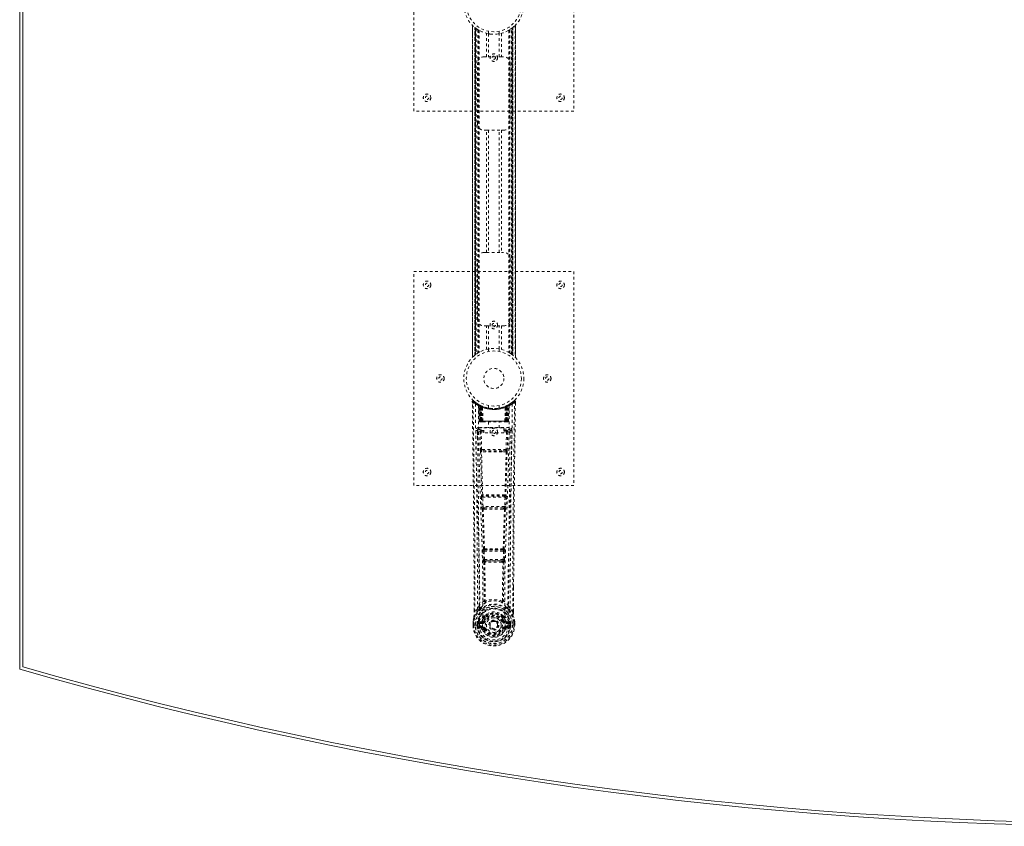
# Model space of a CAD drawing. Header units: inches. Extents: x 18.1 to 101.6, y 32.1 to 79.6.
# Tile 1 of 4: x 18.1 to 54.9, y 32.1 to 62.2. Entities that reach past the tile are written whole.
import ezdxf

# ---------------------------------------------------------------- set-up
doc = ezdxf.new("R2010")
doc.units = ezdxf.units.IN
doc.header["$MEASUREMENT"] = 0
doc.linetypes.add('SLD-Dashed', pattern=[0.075, 0.05, -0.025])
doc.linetypes.add('SLD-Solid', pattern=[0])

msp = doc.modelspace()

# ---------------------------------------------------------------- linework, layer by layer
at = {"color": 7, "linetype": 'SLD-Solid', "lineweight": 15}
for p, q in [((18.07, 37.95), (18.07, 73.7)), ((18.189, 73.611), (18.189, 38.039)), ((18.189, 38.039), (18.189, 73.611))]:
    msp.add_line(p, q, dxfattribs=at)
at = {"color": 7, "linetype": 'SLD-Dashed', "lineweight": 0}
for p, q in [((32.82, 58.825), (32.82, 66.825)), ((38.82, 66.825), (38.82, 58.825)), ((35.015, 62.04), (35.015, 49.609)), ((35.015, 49.611), (35.015, 62.039)), ((35.015, 62.039), (35.016, 62.038)), ((35.015, 62.038), (35.015, 49.611)), ((35.027, 49.623), (35.027, 62.027)), ((35.11, 61.952), (35.105, 61.956)), ((35.105, 49.693), (35.105, 61.956)), ((35.105, 61.956), (35.105, 49.693)), ((35.11, 61.952), (35.11, 49.697)), ((35.111, 61.951), (35.111, 49.698)), ((35.15, 61.921), (35.114, 61.949)), ((35.114, 49.7), (35.114, 61.949)), ((35.114, 61.949), (35.114, 49.7)), ((35.126, 49.71), (35.126, 61.94)), ((35.13, 49.713), (35.13, 61.936)), ((35.132, 61.935), (35.132, 49.714)), ((35.134, 61.933), (35.134, 49.716)), ((36.521, 61.945), (36.504, 61.931)), ((36.507, 49.716), (36.507, 61.933)), ((36.509, 49.714), (36.509, 61.935)), ((36.511, 61.936), (36.512, 61.938)), ((36.511, 61.936), (36.511, 49.713)), ((36.512, 61.937), (36.512, 49.712)), ((36.521, 49.705), (36.521, 61.945)), ((36.525, 61.948), (36.531, 61.952)), ((36.527, 61.949), (36.527, 49.7)), ((36.527, 49.7), (36.527, 61.949)), ((36.535, 61.956), (36.531, 61.952)), ((36.531, 49.697), (36.531, 61.952)), ((36.535, 61.956), (36.535, 49.693)), ((36.535, 49.693), (36.535, 61.956)), ((36.613, 62.027), (36.613, 49.623)), ((36.625, 49.609), (36.625, 62.04)), ((36.625, 62.039), (36.625, 49.611)), ((36.626, 49.611), (36.626, 62.038)), ((35.156, 61.917), (35.156, 49.733)), ((35.222, 61.872), (35.217, 61.875)), ((35.222, 61.872), (35.222, 49.777)), ((35.247, 61.857), (35.247, 49.793)), ((35.265, 61.846), (35.265, 49.803)), ((35.539, 60.86), (35.539, 61.735)), ((35.62, 61.814), (35.62, 61.717)), ((35.623, 61.717), (35.623, 60.86)), ((36.018, 60.86), (36.018, 61.717)), ((36.02, 61.717), (36.02, 61.814)), ((36.102, 61.735), (36.102, 60.86)), ((36.376, 61.846), (36.376, 49.803)), ((36.393, 61.857), (36.393, 49.793)), ((36.419, 61.872), (36.419, 49.777)), ((36.476, 49.739), (36.476, 61.911)), ((35.455, 60.86), (35.539, 60.86)), ((36.102, 60.86), (35.539, 60.86)), ((36.102, 60.86), (36.185, 60.86)), ((35.205, 58.36), (35.205, 60.61)), ((36.435, 60.61), (36.435, 58.36)), ((38.82, 58.825), (32.82, 58.825)), ((35.539, 58.11), (35.455, 58.11)), ((35.539, 53.54), (35.539, 58.11)), ((35.539, 58.11), (36.102, 58.11)), ((35.623, 58.11), (35.623, 53.54)), ((36.018, 53.54), (36.018, 58.11)), ((36.102, 58.11), (36.102, 53.54)), ((36.185, 58.11), (36.102, 58.11)), ((35.455, 53.54), (35.539, 53.54)), ((35.539, 53.54), (36.102, 53.54)), ((36.102, 53.54), (36.185, 53.54)), ((35.205, 51.04), (35.205, 53.29)), ((36.435, 53.29), (36.435, 51.04)), ((32.82, 52.825), (38.82, 52.825)), ((32.82, 44.825), (32.82, 52.825)), ((38.82, 52.825), (38.82, 44.825)), ((35.539, 50.79), (35.455, 50.79)), ((35.539, 49.914), (35.539, 50.79)), ((35.539, 50.79), (36.102, 50.79)), ((35.623, 50.79), (35.623, 49.932)), ((36.018, 49.932), (36.018, 50.79)), ((36.102, 50.79), (36.102, 49.914)), ((36.185, 50.79), (36.102, 50.79)), ((35.62, 49.932), (35.62, 49.836)), ((36.02, 49.836), (36.02, 49.932)), ((36.419, 49.777), (36.423, 49.774)), ((35.105, 49.693), (35.11, 49.697)), ((35.116, 49.702), (35.11, 49.697)), ((35.11, 49.697), (35.116, 49.702)), ((35.13, 49.713), (35.128, 49.712)), ((36.491, 49.728), (36.527, 49.7)), ((36.625, 49.611), (36.625, 49.611)), ((35.014, 47.966), (35.015, 47.899)), ((35.044, 47.966), (35.064, 47.989)), ((35.105, 47.953), (35.063, 47.987)), ((36.578, 47.987), (36.536, 47.954)), ((36.627, 47.966), (36.597, 47.966)), ((36.625, 47.903), (36.625, 47.966)), ((36.626, 47.899), (36.627, 47.966)), ((36.626, 47.899), (36.627, 47.966)), ((35.252, 47.851), (35.239, 47.859)), ((35.258, 47.846), (35.245, 47.854)), ((35.267, 47.826), (35.253, 47.834)), ((35.275, 47.229), (35.253, 47.834)), ((35.288, 47.229), (35.267, 47.826)), ((35.305, 47.822), (35.27, 47.84)), ((35.286, 47.819), (35.309, 47.225)), ((35.354, 47.78), (35.286, 47.815)), ((35.306, 47.229), (35.286, 47.815)), ((35.299, 47.825), (35.326, 47.811)), ((35.313, 47.786), (35.326, 47.811)), ((35.313, 47.786), (35.314, 47.229)), ((35.321, 47.782), (35.313, 47.786)), ((35.321, 47.782), (35.333, 47.808)), ((35.321, 47.229), (35.321, 47.782)), ((35.337, 47.806), (35.322, 47.814)), ((35.326, 47.811), (35.333, 47.808)), ((35.327, 47.779), (35.339, 47.805)), ((35.327, 47.229), (35.327, 47.779)), ((35.327, 47.779), (35.334, 47.776)), ((35.334, 47.776), (35.346, 47.802)), ((35.334, 47.776), (35.334, 47.229)), ((35.338, 47.806), (35.337, 47.806)), ((35.345, 47.771), (35.357, 47.797)), ((35.345, 47.771), (35.346, 47.229)), ((35.352, 47.768), (35.345, 47.771)), ((35.352, 47.768), (35.363, 47.794)), ((35.352, 47.229), (35.352, 47.768)), ((35.354, 47.78), (35.355, 47.78)), ((35.373, 47.229), (35.354, 47.78)), ((35.355, 47.78), (35.374, 47.229)), ((35.357, 47.797), (35.363, 47.794)), ((35.404, 47.229), (35.4, 47.75)), ((35.62, 47.814), (35.62, 47.717)), ((36.02, 47.717), (36.02, 47.814)), ((36.236, 47.229), (36.241, 47.75)), ((36.267, 47.229), (36.286, 47.78)), ((36.287, 47.78), (36.267, 47.229)), ((36.277, 47.794), (36.284, 47.797)), ((36.277, 47.794), (36.289, 47.768)), ((36.284, 47.797), (36.296, 47.771)), ((36.286, 47.78), (36.287, 47.78)), ((36.355, 47.815), (36.287, 47.78)), ((36.296, 47.771), (36.289, 47.768)), ((36.289, 47.768), (36.289, 47.229)), ((36.303, 47.806), (36.295, 47.802)), ((36.295, 47.802), (36.307, 47.776)), ((36.295, 47.229), (36.296, 47.771)), ((36.31, 47.809), (36.302, 47.805)), ((36.302, 47.805), (36.314, 47.779)), ((36.304, 47.806), (36.303, 47.806)), ((36.37, 47.84), (36.304, 47.806)), ((36.307, 47.776), (36.314, 47.779)), ((36.307, 47.229), (36.307, 47.776)), ((36.308, 47.808), (36.315, 47.811)), ((36.308, 47.808), (36.32, 47.782)), ((36.314, 47.779), (36.314, 47.229)), ((36.315, 47.811), (36.324, 47.816)), ((36.315, 47.811), (36.328, 47.786)), ((36.328, 47.786), (36.32, 47.782)), ((36.32, 47.782), (36.32, 47.229)), ((36.327, 47.229), (36.328, 47.786)), ((36.332, 47.225), (36.355, 47.819)), ((36.335, 47.229), (36.355, 47.815)), ((36.353, 47.229), (36.374, 47.826)), ((36.366, 47.229), (36.387, 47.834)), ((36.387, 47.834), (36.374, 47.826)), ((36.402, 47.859), (36.389, 47.851)), ((35.275, 47.229), (35.288, 47.229)), ((35.314, 47.229), (35.275, 47.229)), ((35.288, 47.229), (35.327, 47.229)), ((35.306, 47.229), (35.373, 47.229)), ((35.314, 47.229), (35.321, 47.229)), ((35.314, 47.2), (35.321, 47.2)), ((35.318, 47.2), (35.328, 47.2)), ((36.32, 47.229), (35.321, 47.229)), ((35.334, 47.229), (35.327, 47.229)), ((35.328, 47.2), (35.334, 47.2)), ((35.334, 47.229), (36.307, 47.229)), ((35.336, 47.2), (35.39, 47.2)), ((35.346, 47.229), (35.352, 47.229)), ((35.346, 47.2), (35.352, 47.2)), ((36.289, 47.229), (35.352, 47.229)), ((35.39, 47.2), (35.352, 47.2)), ((35.374, 47.229), (35.373, 47.229)), ((35.374, 47.229), (35.404, 47.229)), ((35.404, 47.229), (36.236, 47.229)), ((35.404, 47.2), (35.412, 47.2)), ((35.412, 47.2), (36.229, 47.2)), ((35.625, 47.2), (35.625, 46.977)), ((36.015, 46.977), (36.015, 47.2)), ((36.229, 47.2), (36.237, 47.2)), ((36.236, 47.229), (36.267, 47.229)), ((36.251, 47.2), (36.305, 47.2)), ((36.289, 47.2), (36.251, 47.2)), ((36.267, 47.229), (36.267, 47.229)), ((36.267, 47.229), (36.335, 47.229)), ((36.289, 47.229), (36.295, 47.229)), ((36.289, 47.2), (36.295, 47.2)), ((36.314, 47.229), (36.307, 47.229)), ((36.307, 47.2), (36.313, 47.2)), ((36.313, 47.2), (36.323, 47.2)), ((36.314, 47.229), (36.353, 47.229)), ((36.319, 47.2), (36.327, 47.2)), ((36.32, 47.229), (36.327, 47.229)), ((36.366, 47.229), (36.327, 47.229)), ((36.353, 47.229), (36.366, 47.229)), ((35.209, 46.893), (35.208, 46.885)), ((35.208, 46.882), (35.212, 46.595)), ((35.253, 46.991), (35.253, 46.93)), ((36.388, 46.991), (35.253, 46.991)), ((35.253, 46.93), (35.45, 46.93)), ((35.302, 46.827), (35.317, 46.166)), ((35.346, 46.873), (35.346, 46.828)), ((35.45, 46.873), (35.346, 46.873)), ((35.362, 46.167), (35.346, 46.828)), ((35.45, 46.828), (35.346, 46.828)), ((35.45, 46.797), (35.45, 46.977)), ((35.45, 46.977), (36.2, 46.977)), ((36.2, 46.977), (36.2, 46.797)), ((36.2, 46.93), (36.388, 46.93)), ((36.294, 46.873), (36.2, 46.873)), ((36.294, 46.828), (36.2, 46.828)), ((36.294, 46.828), (36.279, 46.167)), ((36.294, 46.873), (36.294, 46.828)), ((36.339, 46.827), (36.324, 46.166)), ((36.388, 46.93), (36.388, 46.991)), ((36.429, 46.595), (36.433, 46.882)), ((36.433, 46.885), (36.432, 46.893)), ((36.2, 46.797), (35.45, 46.797)), ((35.516, 46.076), (35.359, 46.082)), ((36.279, 46.167), (35.362, 46.167)), ((35.523, 46.124), (35.37, 46.126)), ((36.118, 46.124), (35.523, 46.124)), ((36.271, 46.126), (36.118, 46.124)), ((36.282, 46.082), (36.125, 46.076)), ((38.82, 44.825), (32.82, 44.825)), ((35.355, 44.382), (35.372, 44.03)), ((35.37, 44.476), (35.362, 44.472)), ((35.4, 44.385), (36.241, 44.385)), ((35.417, 44.032), (35.4, 44.385)), ((35.406, 44.429), (35.414, 44.433)), ((36.235, 44.429), (35.406, 44.429)), ((36.241, 44.385), (36.224, 44.032)), ((36.227, 44.433), (36.235, 44.429)), ((36.286, 44.382), (36.269, 44.03)), ((36.279, 44.472), (36.271, 44.476)), ((36.224, 44.032), (35.417, 44.032)), ((35.422, 43.936), (35.455, 43.936)), ((35.464, 43.987), (35.432, 43.987)), ((35.464, 43.987), (36.177, 43.987)), ((36.177, 43.987), (36.209, 43.987)), ((36.186, 43.936), (36.219, 43.936)), ((35.434, 42.459), (35.419, 42.454)), ((35.464, 42.412), (35.478, 42.416)), ((36.177, 42.412), (35.464, 42.412)), ((36.163, 42.416), (36.177, 42.412)), ((36.207, 42.459), (36.221, 42.454)), ((35.41, 42.365), (35.427, 42.047)), ((35.455, 42.367), (36.186, 42.367)), ((35.471, 42.05), (35.455, 42.367)), ((36.17, 42.05), (35.471, 42.05)), ((36.186, 42.367), (36.17, 42.05)), ((36.231, 42.365), (36.214, 42.047)), ((35.481, 41.952), (35.521, 41.951)), ((35.529, 42.005), (35.49, 42.005)), ((35.529, 42.005), (36.112, 42.005)), ((36.151, 42.005), (36.112, 42.005)), ((36.12, 41.951), (36.16, 41.952)), ((36.557, 41.017), (36.557, 40.093)), ((36.558, 40.092), (36.561, 41.016)), ((35.209, 40.209), (35.113, 40.094)), ((35.493, 40.511), (35.493, 40.511)), ((36.148, 40.511), (36.148, 40.511)), ((36.528, 40.094), (36.432, 40.209)), ((35.083, 40.092), (35.083, 40.146)), ((35.084, 40.146), (35.084, 40.093)), ((35.452, 39.907), (35.452, 39.889)), ((35.46, 39.936), (35.471, 39.953)), ((35.476, 39.901), (35.475, 39.883)), ((36.165, 39.883), (36.165, 39.901)), ((36.169, 39.953), (36.181, 39.936)), ((36.189, 39.907), (36.189, 39.889)), ((35.041, 39.712), (35.041, 39.707)), ((35.041, 39.591), (35.041, 39.707)), ((35.041, 39.591), (35.045, 39.591)), ((35.042, 39.707), (35.042, 39.59)), ((35.045, 39.591), (35.098, 39.592)), ((35.07, 39.707), (35.07, 39.593)), ((35.098, 39.592), (35.121, 39.592)), ((35.121, 39.592), (35.279, 39.592)), ((35.222, 39.663), (35.192, 39.665)), ((35.192, 39.665), (35.192, 39.665)), ((35.192, 39.594), (35.192, 39.665)), ((35.192, 39.594), (35.222, 39.594)), ((35.192, 39.594), (35.192, 39.594)), ((35.222, 39.664), (35.227, 39.683)), ((35.222, 39.663), (35.222, 39.594)), ((35.227, 39.594), (35.222, 39.594)), ((35.227, 39.683), (35.227, 39.673)), ((35.227, 39.673), (35.227, 39.594)), ((35.237, 39.714), (35.233, 39.709)), ((35.237, 39.714), (35.248, 39.725)), ((35.245, 39.474), (35.364, 39.45)), ((35.362, 39.746), (35.248, 39.725)), ((35.248, 39.725), (35.248, 39.725)), ((35.248, 39.725), (35.248, 39.725)), ((35.262, 39.692), (35.392, 39.717)), ((35.262, 39.692), (35.262, 39.662)), ((35.392, 39.692), (35.262, 39.692)), ((35.392, 39.662), (35.262, 39.662)), ((35.275, 39.54), (35.275, 39.51)), ((35.275, 39.54), (35.392, 39.54)), ((35.392, 39.489), (35.275, 39.51)), ((35.275, 39.51), (35.392, 39.51)), ((35.392, 39.717), (35.392, 39.692)), ((35.392, 39.662), (35.392, 39.692)), ((35.392, 39.54), (35.392, 39.51)), ((35.392, 39.489), (35.392, 39.51)), ((35.397, 39.554), (35.397, 39.556)), ((35.447, 39.758), (35.474, 39.746)), ((35.452, 39.446), (35.448, 39.453)), ((35.474, 39.455), (35.452, 39.446)), ((35.664, 39.601), (35.665, 39.616)), ((35.664, 39.593), (35.664, 39.601)), ((36.167, 39.746), (36.194, 39.758)), ((36.189, 39.446), (36.167, 39.455)), ((36.189, 39.446), (36.244, 39.423)), ((36.244, 39.556), (36.244, 39.554)), ((36.249, 39.717), (36.379, 39.692)), ((36.249, 39.717), (36.249, 39.692)), ((36.379, 39.692), (36.249, 39.692)), ((36.249, 39.662), (36.249, 39.692)), ((36.379, 39.662), (36.249, 39.662)), ((36.249, 39.54), (36.249, 39.51)), ((36.249, 39.54), (36.366, 39.54)), ((36.366, 39.51), (36.249, 39.489)), ((36.249, 39.489), (36.249, 39.51)), ((36.249, 39.51), (36.366, 39.51)), ((36.277, 39.45), (36.396, 39.474)), ((36.393, 39.725), (36.279, 39.746)), ((36.362, 39.592), (36.52, 39.592)), ((36.366, 39.51), (36.366, 39.54)), ((36.379, 39.662), (36.379, 39.692)), ((36.393, 39.725), (36.403, 39.714)), ((36.404, 39.714), (36.403, 39.714)), ((36.404, 39.714), (36.403, 39.714)), ((36.407, 39.709), (36.404, 39.714)), ((36.414, 39.683), (36.414, 39.673)), ((36.419, 39.664), (36.414, 39.683)), ((36.414, 39.673), (36.414, 39.594)), ((36.414, 39.594), (36.419, 39.594)), ((36.449, 39.665), (36.419, 39.663)), ((36.419, 39.594), (36.419, 39.663)), ((36.449, 39.665), (36.449, 39.594)), ((36.449, 39.665), (36.449, 39.665)), ((36.52, 39.592), (36.543, 39.592)), ((36.543, 39.592), (36.596, 39.591)), ((36.57, 39.593), (36.57, 39.707)), ((36.596, 39.591), (36.6, 39.591)), ((36.599, 39.59), (36.599, 39.707)), ((36.6, 39.707), (36.6, 39.712)), ((36.6, 39.591), (36.6, 39.707))]:
    msp.add_line(p, q, dxfattribs=at)
at = {"color": 7, "linetype": 'SLD-Dashed', "lineweight": 0, "flags": 128}
for points in [[(35.126, 61.94), (35.115, 61.948), (35.11, 61.953)], [(36.516, 61.941), (36.515, 61.939), (36.512, 61.937)], [(36.018, 61.717), (36.007, 61.715), (36, 61.714)], [(35.623, 49.932), (35.634, 49.934), (35.659, 49.938)], [(36.014, 49.933), (36.016, 49.933), (36.018, 49.932)], [(35.062, 47.986), (35.055, 47.99), (35.047, 47.992), (35.039, 47.993), (35.031, 47.991), (35.024, 47.988), (35.019, 47.983), (35.015, 47.976), (35.014, 47.969)], [(35.083, 40.146), (35.075, 42.715), (35.047, 45.34), (35.014, 47.966)], [(35.014, 47.966), (35.014, 47.966), (35.016, 47.966), (35.023, 47.966), (35.032, 47.966), (35.038, 47.966), (35.044, 47.966)], [(35.113, 40.094), (35.111, 41.558), (35.102, 43.031), (35.088, 44.479), (35.085, 44.726), (35.082, 44.984), (35.079, 45.199), (35.076, 45.428), (35.073, 45.678), (35.07, 45.95), (35.067, 46.167), (35.064, 46.43), (35.059, 46.754), (35.057, 46.964), (35.053, 47.223), (35.05, 47.485), (35.047, 47.733), (35.044, 47.966)], [(36.528, 40.094), (36.53, 41.559), (36.539, 43.031), (36.553, 44.479), (36.556, 44.7), (36.558, 44.929), (36.561, 45.133), (36.563, 45.331), (36.566, 45.547), (36.568, 45.697), (36.57, 45.854), (36.572, 46.01), (36.573, 46.128), (36.575, 46.267), (36.577, 46.43), (36.582, 46.762), (36.584, 46.966), (36.587, 47.221), (36.591, 47.482), (36.594, 47.731), (36.597, 47.966)], [(36.577, 47.989), (36.544, 47.96), (36.536, 47.954)], [(36.624, 47.966), (36.622, 47.974), (36.619, 47.981), (36.614, 47.988), (36.607, 47.993), (36.6, 47.996), (36.593, 47.996), (36.585, 47.994), (36.579, 47.99)], [(35.133, 47.872), (35.14, 46.825), (35.159, 45.78), (35.189, 44.738), (35.224, 43.7), (35.258, 42.666), (35.283, 41.637), (35.292, 40.612), (35.279, 39.592)], [(35.269, 47.841), (35.23, 47.864), (35.181, 47.897)], [(35.242, 47.817), (35.25, 46.772), (35.272, 45.729), (35.303, 44.689), (35.341, 43.654), (35.377, 42.622), (35.403, 41.596), (35.411, 40.574), (35.397, 39.557)], [(35.247, 47.851), (35.254, 47.84), (35.258, 47.827)], [(35.284, 47.823), (35.285, 47.817), (35.285, 47.815)], [(36.399, 47.817), (36.39, 46.772), (36.369, 45.729), (36.337, 44.69), (36.3, 43.654), (36.264, 42.623), (36.237, 41.596), (36.229, 40.574), (36.244, 39.557)], [(36.508, 47.872), (36.501, 46.825), (36.481, 45.78), (36.452, 44.738), (36.417, 43.7), (36.383, 42.666), (36.357, 41.637), (36.349, 40.612), (36.361, 39.592)], [(36.46, 47.897), (36.411, 47.864), (36.366, 47.839)], [(36.561, 41.016), (36.566, 42.715), (36.593, 45.34), (36.626, 47.899)], [(35.346, 47.229), (35.338, 47.229), (35.33, 47.229), (35.323, 47.229), (35.317, 47.229), (35.312, 47.229), (35.308, 47.229), (35.306, 47.229), (35.306, 47.229)], [(35.306, 47.229), (35.307, 47.222), (35.308, 47.22)], [(35.336, 47.2), (35.336, 47.2), (35.338, 47.2)], [(36.335, 47.229), (36.334, 47.229), (36.332, 47.229), (36.329, 47.229), (36.324, 47.229), (36.318, 47.229), (36.311, 47.229), (36.303, 47.229), (36.295, 47.229)], [(35.148, 46.884), (35.149, 46.749), (35.152, 46.576), (35.154, 46.368), (35.158, 46.122), (35.161, 45.873), (35.164, 45.654), (35.166, 45.5), (35.168, 45.363), (35.169, 45.241), (35.171, 45.086), (35.173, 44.923), (35.175, 44.766), (35.185, 43.953), (35.194, 43.135), (35.202, 42.162), (35.207, 41.173), (35.209, 40.209)], [(35.208, 46.885), (35.232, 46.856), (35.302, 46.827)], [(35.346, 46.873), (35.277, 46.902), (35.253, 46.93)], [(35.346, 46.828), (35.33, 46.828), (35.316, 46.828), (35.306, 46.828), (35.302, 46.827)], [(36.388, 46.93), (36.364, 46.902), (36.294, 46.873)], [(36.339, 46.827), (36.334, 46.828), (36.324, 46.828), (36.31, 46.828), (36.294, 46.828)], [(36.339, 46.827), (36.409, 46.856), (36.433, 46.885)], [(36.432, 40.209), (36.432, 40.729), (36.434, 41.262), (36.437, 41.808), (36.44, 42.322), (36.444, 42.852), (36.45, 43.404), (36.455, 43.893), (36.458, 44.151), (36.461, 44.424), (36.465, 44.712), (36.469, 45.016), (36.472, 45.292), (36.475, 45.532), (36.478, 45.724), (36.481, 45.938), (36.484, 46.18), (36.487, 46.405), (36.489, 46.597), (36.491, 46.757), (36.493, 46.884)], [(35.362, 46.167), (35.347, 46.167), (35.332, 46.166), (35.322, 46.166), (35.317, 46.166)], [(35.326, 46.084), (35.345, 45.279), (35.37, 44.476)], [(35.404, 44.472), (35.379, 45.276), (35.359, 46.082)], [(36.125, 46.076), (35.82, 46.076), (35.516, 46.076)], [(36.118, 46.124), (35.82, 46.124), (35.523, 46.124)], [(36.282, 46.082), (36.262, 45.276), (36.237, 44.472)], [(36.315, 46.084), (36.295, 45.279), (36.271, 44.476)], [(36.324, 46.166), (36.319, 46.166), (36.309, 46.166), (36.294, 46.167), (36.279, 46.167)], [(35.4, 44.385), (35.385, 44.384), (35.37, 44.383), (35.36, 44.383), (35.355, 44.382)], [(36.286, 44.382), (36.281, 44.383), (36.271, 44.383), (36.256, 44.384), (36.241, 44.385)], [(35.417, 44.032), (35.402, 44.031), (35.387, 44.03), (35.377, 44.03), (35.372, 44.03)], [(35.372, 44.03), (35.375, 43.998), (35.375, 43.995)], [(35.387, 43.94), (35.412, 43.198), (35.434, 42.459)], [(35.469, 42.453), (35.447, 43.194), (35.422, 43.936)], [(36.219, 43.936), (36.194, 43.194), (36.172, 42.453)], [(36.253, 43.94), (36.229, 43.198), (36.207, 42.459)], [(36.269, 44.03), (36.264, 44.03), (36.254, 44.03), (36.239, 44.031), (36.224, 44.032)], [(36.269, 44.03), (36.266, 43.998), (36.266, 43.995)], [(35.455, 42.367), (35.454, 42.376), (35.454, 42.384), (35.454, 42.391), (35.455, 42.398), (35.459, 42.408), (35.464, 42.412)], [(36.177, 42.412), (36.182, 42.408), (36.185, 42.398), (36.186, 42.391), (36.187, 42.384), (36.187, 42.376), (36.186, 42.367)], [(35.455, 42.367), (35.44, 42.366), (35.426, 42.365), (35.415, 42.365), (35.41, 42.365)], [(35.471, 42.05), (35.456, 42.049), (35.442, 42.048), (35.432, 42.048), (35.427, 42.047)], [(36.151, 42.005), (36.152, 42.005), (36.154, 42.007), (36.157, 42.01), (36.163, 42.019), (36.167, 42.033), (36.17, 42.05)], [(36.214, 42.047), (36.209, 42.048), (36.199, 42.048), (36.185, 42.049), (36.17, 42.05)], [(36.231, 42.365), (36.226, 42.365), (36.215, 42.365), (36.201, 42.366), (36.186, 42.367)], [(35.445, 41.958), (35.456, 41.237), (35.457, 40.519)], [(35.481, 41.952), (35.492, 41.23), (35.493, 40.511)], [(36.12, 41.951), (35.82, 41.95), (35.521, 41.951)], [(36.112, 42.005), (35.82, 42.003), (35.529, 42.005)], [(36.148, 40.511), (36.149, 41.23), (36.16, 41.952)], [(36.195, 41.958), (36.185, 41.237), (36.184, 40.519)], [(35.455, 40.511), (35.354, 40.423), (35.268, 40.322)], [(35.361, 40.273), (35.356, 40.267), (35.346, 40.258)], [(35.455, 40.511), (35.457, 40.5), (35.461, 40.492), (35.468, 40.485), (35.475, 40.482), (35.483, 40.482), (35.491, 40.485), (35.498, 40.491), (35.503, 40.5)], [(36.138, 40.5), (36.143, 40.491), (36.15, 40.485), (36.158, 40.482), (36.166, 40.482), (36.173, 40.485), (36.18, 40.492), (36.184, 40.5), (36.186, 40.511)], [(36.373, 40.322), (36.286, 40.423), (36.186, 40.511)], [(36.295, 40.258), (36.285, 40.267), (36.28, 40.273)], [(35.071, 39.892), (35.054, 39.812), (35.041, 39.712)], [(35.041, 39.707), (35.054, 39.804), (35.07, 39.881)], [(35.071, 39.892), (35.07, 39.887), (35.07, 39.881)], [(35.251, 40.17), (35.15, 40.046), (35.071, 39.892)], [(35.113, 40.094), (35.107, 40.094), (35.101, 40.094), (35.095, 40.093), (35.09, 40.093), (35.086, 40.093), (35.084, 40.093), (35.083, 40.092), (35.083, 40.092)], [(35.452, 39.889), (35.419, 39.836), (35.39, 39.768)], [(35.504, 39.87), (35.474, 39.821), (35.447, 39.758)], [(35.603, 40.04), (35.546, 40.011), (35.471, 39.953)], [(36.169, 39.953), (36.095, 40.011), (36.038, 40.04)], [(36.194, 39.758), (36.167, 39.821), (36.137, 39.87)], [(36.189, 39.889), (36.221, 39.836), (36.251, 39.768)], [(36.39, 40.17), (36.49, 40.046), (36.569, 39.892)], [(36.558, 40.092), (36.558, 40.092), (36.557, 40.093), (36.555, 40.093), (36.551, 40.093), (36.546, 40.093), (36.54, 40.094), (36.534, 40.094), (36.528, 40.094)], [(36.571, 39.881), (36.571, 39.887), (36.569, 39.892)], [(36.6, 39.712), (36.588, 39.802), (36.569, 39.892)], [(36.6, 39.707), (36.587, 39.804), (36.571, 39.881)], [(35.041, 39.712), (35.042, 39.711), (35.044, 39.711), (35.047, 39.711), (35.05, 39.71), (35.055, 39.71), (35.06, 39.709), (35.065, 39.708), (35.07, 39.707)], [(35.041, 39.707), (35.041, 39.707), (35.042, 39.707), (35.044, 39.707), (35.048, 39.707), (35.052, 39.707), (35.058, 39.707), (35.064, 39.707), (35.07, 39.707)], [(35.07, 39.593), (35.064, 39.593), (35.058, 39.593), (35.052, 39.592), (35.048, 39.592), (35.044, 39.592), (35.042, 39.592), (35.041, 39.591), (35.041, 39.591)], [(35.222, 39.663), (35.222, 39.664), (35.222, 39.664)], [(35.262, 39.662), (35.243, 39.665), (35.227, 39.673)], [(35.232, 39.522), (35.252, 39.535), (35.275, 39.54)], [(35.39, 39.768), (35.376, 39.751), (35.362, 39.746)], [(36.244, 39.554), (36.238, 39.478), (36.215, 39.403), (36.176, 39.334), (36.122, 39.274), (36.057, 39.226), (35.983, 39.19), (35.903, 39.168), (35.82, 39.16), (35.738, 39.168), (35.658, 39.19), (35.584, 39.226), (35.519, 39.274), (35.465, 39.334), (35.426, 39.403), (35.403, 39.478), (35.397, 39.554)], [(35.501, 39.735), (35.496, 39.737), (35.491, 39.739), (35.486, 39.741), (35.482, 39.743), (35.479, 39.744), (35.476, 39.745), (35.474, 39.746), (35.474, 39.746)], [(35.501, 39.467), (35.496, 39.465), (35.491, 39.462), (35.486, 39.46), (35.482, 39.459), (35.479, 39.457), (35.476, 39.456), (35.474, 39.455), (35.474, 39.455)], [(36.139, 39.735), (36.145, 39.737), (36.15, 39.739), (36.155, 39.741), (36.159, 39.743), (36.162, 39.744), (36.165, 39.745), (36.166, 39.746), (36.167, 39.746)], [(36.139, 39.467), (36.145, 39.465), (36.15, 39.462), (36.155, 39.46), (36.159, 39.459), (36.162, 39.457), (36.165, 39.456), (36.166, 39.455), (36.167, 39.455)], [(36.199, 39.462), (36.193, 39.454), (36.189, 39.446)], [(36.249, 39.489), (36.212, 39.475), (36.199, 39.462)], [(36.251, 39.768), (36.265, 39.751), (36.279, 39.746)], [(36.366, 39.54), (36.389, 39.535), (36.409, 39.522)], [(36.414, 39.673), (36.397, 39.665), (36.379, 39.662)], [(36.419, 39.664), (36.419, 39.663), (36.419, 39.663)], [(36.6, 39.712), (36.599, 39.711), (36.597, 39.711), (36.594, 39.711), (36.59, 39.71), (36.586, 39.71), (36.581, 39.709), (36.576, 39.708), (36.57, 39.707)], [(36.57, 39.707), (36.577, 39.707), (36.583, 39.707), (36.588, 39.707), (36.593, 39.707), (36.597, 39.707), (36.599, 39.707), (36.6, 39.707), (36.6, 39.707)], [(36.6, 39.591), (36.6, 39.591), (36.599, 39.591), (36.597, 39.592), (36.593, 39.592), (36.588, 39.592), (36.583, 39.593), (36.577, 39.593), (36.57, 39.593)]]:
    msp.add_lwpolyline(points, dxfattribs=at)
at = {"color": 7, "linetype": 'SLD-Dashed', "lineweight": 0}
for centre, radius in [((35.82, 62.825), 1.125), ((35.82, 62.825), 1.03), ((35.82, 60.825), 0.14), ((35.82, 60.825), 0.0625), ((33.32, 59.325), 0.141), ((33.32, 59.325), 0.0625), ((38.32, 59.325), 0.141), ((38.32, 59.325), 0.0625), ((33.32, 52.325), 0.141), ((33.32, 52.325), 0.0625), ((38.32, 52.325), 0.141), ((38.32, 52.325), 0.0625), ((35.82, 50.825), 0.141), ((35.82, 50.825), 0.0625), ((35.82, 48.825), 1.125), ((35.82, 48.825), 1.03), ((35.82, 48.825), 0.376), ((33.82, 48.825), 0.141), ((33.82, 48.825), 0.0625), ((37.82, 48.825), 0.141), ((37.82, 48.825), 0.0625), ((35.82, 46.825), 0.141), ((35.82, 46.825), 0.0625), ((33.32, 45.325), 0.141), ((33.32, 45.325), 0.0625), ((38.32, 45.325), 0.141), ((38.32, 45.325), 0.0625), ((35.82, 39.601), 0.7), ((35.82, 39.601), 0.69), ((35.82, 39.601), 0.623), ((35.82, 39.601), 0.32), ((35.82, 39.601), 0.275), ((35.82, 39.601), 0.188), ((35.82, 39.601), 0.156), ((35.82, 39.601), 0.142), ((35.82, 39.601), 0.139), ((35.82, 39.601), 0.138)]:
    msp.add_circle(centre, radius, dxfattribs=at)
for centre, radius, start, end in [((35.885, 62.888), 1.215, 224.3406, 225.1479), ((35.785, 62.78), 1.068, 231.0733, 232.4382), ((35.82, 62.825), 1.125, 232.2635, 239.3843), ((35.819, 62.826), 1.127, 305.6726, 307.9216), ((35.799, 62.852), 1.16, 307.6124, 308.8695), ((35.842, 62.801), 1.093, 307.6197, 315.7574), ((35.825, 62.82), 1.118, 308.758, 309.4665), ((35.82, 62.824), 1.124, 237.8633, 240.4246), ((35.802, 62.688), 0.987, 259.5627, 266.9107), ((35.821, 62.824), 1.124, 299.5752, 302.1369), ((35.455, 60.61), 0.25, 90, 180), ((36.185, 60.61), 0.25, 0, 90), ((35.455, 58.36), 0.25, 180, 270), ((36.185, 58.36), 0.25, 270, 0), ((35.455, 53.29), 0.25, 90, 180), ((36.185, 53.29), 0.25, 0, 90), ((35.455, 51.04), 0.25, 180, 270), ((36.185, 51.04), 0.25, 270, 0), ((35.821, 48.823), 1.127, 119.5784, 122.1335), ((35.821, 48.825), 1.125, 57.8639, 60.4243), ((35.82, 48.825), 1.125, 52.2642, 59.3829), ((35.798, 48.85), 1.091, 127.6133, 135.7633), ((35.807, 48.842), 1.104, 127.5821, 128.9033), ((35.798, 48.797), 1.161, 51.1323, 52.3888), ((35.815, 48.82), 1.132, 44.3084, 45.1753), ((35.044, 47.966), 0.03, 47.863, 180.7198), ((35.823, 48.87), 1.213, 228.1747, 235.3223), ((35.82, 48.825), 1.158, 227.8706, 312.1289), ((35.818, 48.821), 1.123, 227.9072, 235.3635), ((35.825, 48.819), 1.12, 304.6282, 312.0885), ((35.821, 48.866), 1.209, 304.6685, 311.8405), ((36.597, 47.966), 0.03, 359.2797, 132.1355), ((36.526, 47.923), 0.0831, 31.8504, 52.6046), ((35.163, 47.872), 0.03, 55.9354, 179.8263), ((35.808, 49.063), 1.369, 240.4497, 245.5697), ((35.82, 48.824), 1.127, 235.3501, 240.491), ((35.223, 47.833), 0.03, 1.9936, 58.9489), ((35.82, 48.824), 1.127, 238.9599, 239.8429), ((35.204, 47.797), 0.0714, 31.6352, 58.9291), ((35.283, 47.804), 0.0429, 114.1736, 163.0164), ((35.82, 48.856), 1.19, 240.8883, 299.1117), ((35.237, 47.825), 0.0299, 1.9106, 59.7254), ((35.823, 48.83), 1.134, 239.7537, 244.712), ((35.831, 48.846), 1.153, 239.9608, 244.0331), ((35.802, 48.449), 0.824, 228.269, 233.6268), ((35.82, 48.825), 1.127, 240.4889, 299.5111), ((35.8, 48.442), 0.814, 229.1484, 234.4927), ((35.256, 47.814), 0.03, 16.9083, 61.2547), ((35.256, 47.814), 0.0299, 1.806, 60.7767), ((35.826, 48.836), 1.14, 240.832, 245.7082), ((35.8, 48.436), 0.806, 230.3856, 235.6811), ((35.82, 48.824), 1.155, 244.3786, 295.6214), ((35.82, 48.823), 1.155, 245.0794, 294.9206), ((35.324, 47.779), 0.0297, 1.4797, 64.5227), ((35.325, 47.779), 0.0297, 1.4776, 64.5689), ((35.82, 48.824), 1.155, 246.0603, 293.9397), ((35.776, 48.376), 0.73, 234.784, 238.9976), ((35.37, 47.768), 0.0345, 328.9729, 15.1529), ((35.82, 48.788), 1.12, 247.9469, 292.0531), ((36.27, 47.768), 0.0346, 164.8665, 211.0076), ((35.865, 48.375), 0.729, 301.0003, 305.218), ((35.822, 48.822), 1.125, 294.2588, 299.201), ((36.315, 47.779), 0.0297, 115.4304, 178.5159), ((36.316, 47.779), 0.0297, 115.4707, 178.5246), ((35.841, 48.437), 0.806, 304.3182, 309.613), ((35.843, 48.439), 0.811, 305.4953, 310.8613), ((36.371, 47.683), 0.138, 89.4177, 113.4587), ((35.839, 48.449), 0.824, 306.3712, 311.7308), ((36.385, 47.814), 0.0299, 119.2294, 178.1957), ((36.383, 47.816), 0.0273, 117.6591, 182.2909), ((35.832, 48.806), 1.106, 298.6379, 300.2597), ((36.404, 47.825), 0.0299, 120.2735, 178.0985), ((35.82, 48.825), 1.128, 299.5111, 304.6477), ((36.358, 47.804), 0.0429, 16.9725, 65.8319), ((36.417, 47.833), 0.03, 121.0444, 178.0212), ((35.833, 49.063), 1.369, 294.4296, 299.55), ((36.478, 47.872), 0.03, 0.1681, 124.0702), ((35.305, 47.23), 0.03, 181.9942, 269.9952), ((35.335, 47.273), 0.0742, 215.9502, 253.2623), ((35.318, 47.23), 0.03, 181.9688, 269.9712), ((35.332, 47.367), 0.166, 259.5925, 268.3497), ((35.336, 47.23), 0.03, 181.9302, 269.938), ((35.733, 47.222), 0.412, 179.0083, 183.0347), ((35.92, 47.223), 0.593, 179.4078, 182.0161), ((35.759, 47.222), 0.426, 179.045, 182.9423), ((35.79, 47.222), 0.444, 179.0898, 182.8232), ((35.797, 47.222), 0.445, 179.0839, 182.8106), ((35.403, 47.23), 0.0299, 181.7963, 269.8152), ((35.404, 47.23), 0.0299, 181.8008, 269.8108), ((35.439, 47.222), 0.0354, 169.2844, 219.1942), ((36.2, 47.222), 0.0369, 321.8534, 9.668), ((36.237, 47.23), 0.0299, 270.1848, 358.2037), ((36.238, 47.23), 0.0299, 270.1873, 358.2011), ((35.847, 47.222), 0.443, 357.1738, 0.9224), ((35.85, 47.222), 0.446, 357.1813, 0.9056), ((36.3, 47.235), 0.0356, 262.0688, 350.2915), ((36.305, 47.23), 0.03, 270.0645, 358.0673), ((35.882, 47.222), 0.425, 357.0531, 0.9596), ((35.734, 47.222), 0.58, 357.9533, 0.6228), ((36.309, 47.365), 0.163, 271.6997, 280.6275), ((35.907, 47.222), 0.413, 356.9652, 0.9824), ((36.323, 47.23), 0.03, 270.0262, 358.0337), ((36.305, 47.273), 0.0742, 286.7411, 324.0497), ((36.336, 47.23), 0.03, 270.0048, 358.0058), ((35.253, 46.886), 0.105, 90.0048, 180.7382), ((35.184, 45.287), 1.598, 89.1339, 91.2852), ((-464.244, 39.004), 499.514, 0.15116, 0.90394), ((35.251, 46.888), 0.0423, 88.0329, 173.4365), ((35.347, 46.828), 0.0451, 90.4321, 180.9009), ((36.294, 46.828), 0.0451, 359.0386, 89.5667), ((535.942, 39.004), 499.571, 179.09608, 179.84877), ((36.388, 46.886), 0.105, 359.2618, 89.9965), ((36.39, 46.888), 0.0423, 6.5704, 91.9633), ((36.457, 45.282), 1.603, 88.7191, 90.8641), ((35.718, 46.167), 0.401, 180.0761, 191.8385), ((35.371, 46.081), 0.0456, 91.7532, 175.829), ((35.352, 46.223), 0.141, 259.4724, 273.0508), ((35.468, 46.079), 0.109, 154.2097, 178.3447), ((35.467, 46.167), 0.105, 179.6346, 202.4724), ((35.604, 46.087), 0.0888, 155.6059, 187.639), ((36.037, 46.087), 0.0889, 352.3724, 24.3881), ((36.174, 46.167), 0.105, 337.5233, 0.3698), ((36.171, 46.079), 0.111, 1.7839, 25.6566), ((36.27, 46.081), 0.0456, 4.171, 88.2468), ((36.289, 46.221), 0.139, 266.8585, 280.6138), ((35.922, 46.167), 0.401, 348.1458, 359.9232), ((35.562, 44.413), 0.209, 163.5104, 188.4099), ((35.407, 44.475), 0.0451, 182.9196, 269.4068), ((35.415, 44.478), 0.0451, 182.9875, 269.3796), ((35.396, 44.563), 0.091, 253.0057, 274.8373), ((35.454, 44.4), 0.0563, 148.2387, 195.7341), ((35.82, 7.837), 36.637, 89.3487, 90.6512), ((35.459, 44.465), 0.055, 173.1569, 216.3321), ((35.82, 11.621), 32.815, 89.2909, 90.7091), ((36.226, 44.478), 0.0451, 270.6188, 357.0141), ((36.183, 44.465), 0.0546, 323.5183, 6.9863), ((36.234, 44.475), 0.0451, 270.5945, 357.0821), ((36.187, 44.4), 0.0564, 344.2682, 31.7532), ((36.245, 44.563), 0.0908, 265.1451, 287.0266), ((36.079, 44.413), 0.209, 351.5864, 16.4906), ((35.511, 43.997), 0.136, 180.7183, 204.7115), ((35.433, 43.942), 0.0456, 91.255, 181.8219), ((35.414, 44.02), 0.0837, 251.1192, 275.2104), ((35.485, 44.03), 0.068, 178.3634, 218.9028), ((35.508, 43.946), 0.0868, 151.6283, 186.5679), ((35.535, 43.948), 0.0814, 151.3102, 188.7539), ((35.82, 76.715), 32.782, 269.3605, 270.6395), ((35.82, 77.341), 33.356, 269.387, 270.613), ((36.106, 43.948), 0.0814, 351.2551, 28.6812), ((36.156, 44.03), 0.068, 321.1053, 1.633), ((36.209, 43.945), 0.0425, 40.4667, 90.3998), ((36.132, 43.946), 0.0869, 353.4626, 28.342), ((36.226, 44.02), 0.0843, 264.8735, 288.7943), ((36.209, 43.942), 0.0448, 357.9401, 42.8991), ((36.13, 43.997), 0.136, 335.3332, 359.247), ((35.571, 42.394), 0.163, 158.1323, 190.2152), ((35.464, 42.457), 0.0451, 183.2315, 269.1367), ((35.479, 42.462), 0.0451, 183.3926, 269.1029), ((35.463, 42.528), 0.075, 247.0708, 274.8942), ((35.82, 5.081), 37.374, 89.4617, 90.5382), ((35.527, 42.447), 0.0578, 174.2238, 212.344), ((35.82, 9.833), 32.585, 89.3979, 90.6021), ((36.162, 42.462), 0.0451, 270.8995, 356.6081), ((36.114, 42.447), 0.0574, 327.5087, 5.9234), ((36.178, 42.528), 0.0749, 265.0929, 292.9502), ((36.176, 42.457), 0.0451, 270.8601, 356.7747), ((36.07, 42.394), 0.163, 349.7745, 21.8781), ((35.607, 42.038), 0.181, 177.2159, 206.4684), ((35.528, 42.047), 0.0575, 177.8173, 227.5932), ((36.034, 42.039), 0.181, 333.5335, 2.7762), ((35.491, 41.959), 0.0457, 91.8546, 181.7263), ((35.475, 42.024), 0.073, 245.7448, 274.5987), ((35.584, 41.963), 0.104, 155.9644, 186.143), ((35.621, 41.965), 0.101, 156.5312, 187.7629), ((36.02, 41.965), 0.101, 352.2352, 23.476), ((36.15, 41.959), 0.0457, 358.2709, 88.1452), ((36.057, 41.963), 0.104, 353.8671, 24.0255), ((36.165, 42.025), 0.0735, 265.5069, 294.1547), ((35.82, 39.588), 0.966, 70.8187, 109.1817), ((35.82, 39.601), 0.787, 8.0937, 171.9063), ((35.82, 39.601), 0.758, 8.0936, 171.9064), ((35.82, 39.601), 0.632, 5.8274, 174.1726), ((30.476, 42.761), 5.377, 331.6699, 333.0299), ((35.543, 40.528), 0.462, 223.6684, 230.8186), ((35.82, 39.601), 0.602, 6.0327, 173.9673), ((36.801, 38.593), 2.211, 131.1313, 134.4935), ((35.329, 40.325), 0.0608, 182.5716, 302.0034), ((36.093, 39.761), 0.893, 128.8532, 145.0097), ((35.444, 40.518), 0.0133, 326.0911, 3.2934), ((35.515, 40.515), 0.0608, 184.0475, 286.2244), ((35.49, 40.582), 0.0708, 242.7161, 272.721), ((35.506, 40.513), 0.0128, 186.6369, 257.6657), ((35.575, 40.517), 0.0738, 193.2381, 235.0251), ((35.82, 39.663), 0.844, 70.0598, 109.9402), ((36.125, 40.515), 0.0608, 253.7758, 355.954), ((36.066, 40.517), 0.0738, 304.9806, 346.7561), ((35.548, 39.761), 0.893, 34.9883, 51.1488), ((36.135, 40.513), 0.0128, 282.3515, 353.3473), ((36.151, 40.582), 0.0709, 267.2938, 297.2762), ((36.197, 40.518), 0.0133, 176.7941, 213.9302), ((36.312, 40.325), 0.0608, 238.0006, 357.4268), ((34.838, 38.591), 2.214, 45.5079, 48.8659), ((41.167, 42.762), 5.379, 206.9704, 208.3299), ((36.099, 40.527), 0.461, 309.1726, 316.3368), ((33.896, 40.062), 1.188, 351.2127, 1.4268), ((31.6, 40.71), 3.566, 346.7463, 350.0572), ((35.685, 39.51), 0.492, 115.708, 155.48), ((35.629, 39.503), 0.441, 113.5948, 149.7428), ((35.497, 39.911), 0.0448, 146.2139, 184.9363), ((35.474, 39.947), 0.0459, 241.1839, 271.7088), ((35.482, 39.892), 0.0305, 185.7166, 315.446), ((35.474, 39.929), 0.0459, 241.1259, 271.7023), ((35.511, 39.956), 0.0396, 185.1866, 232.8671), ((35.82, 39.601), 0.376, 22.774, 157.226), ((35.82, 39.589), 0.453, 40.4512, 139.5488), ((35.502, 39.905), 0.0347, 219.3886, 272.7345), ((35.509, 39.9), 0.033, 131.6242, 178.1163), ((35.82, 39.561), 0.494, 47.4882, 132.5118), ((35.82, 39.601), 0.346, 22.7738, 157.2262), ((35.82, 39.608), 0.411, 39.7061, 140.2939), ((35.82, 39.601), 0.275, 90.0001, 269.9999), ((35.82, 39.621), 0.473, 62.6132, 117.3868), ((35.82, 39.601), 0.275, 270.0001, 89.9999), ((36.159, 39.892), 0.0305, 224.5526, 354.2831), ((36.139, 39.905), 0.0347, 267.2703, 320.6065), ((36.13, 39.956), 0.0396, 307.1128, 354.8334), ((36.132, 39.9), 0.033, 1.8813, 48.3875), ((36.166, 39.947), 0.0459, 268.2894, 298.8205), ((36.167, 39.929), 0.0459, 268.2973, 298.8719), ((35.951, 39.504), 0.499, 24.8898, 63.9927), ((36.144, 39.911), 0.0449, 355.0886, 33.9348), ((36.012, 39.503), 0.441, 30.2267, 66.4269), ((40.045, 40.71), 3.571, 189.9448, 193.2515), ((37.745, 40.062), 1.187, 178.573, 188.7876), ((35.82, 39.601), 0.78, 180, 359.3038), ((35.82, 39.601), 0.78, 180.7166, 359.2834), ((35.82, 39.601), 0.75, 180.5685, 359.4315), ((35.82, 39.601), 0.629, 180.6527, 359.3473), ((35.82, 39.601), 0.599, 180.6527, 359.3473), ((35.342, 39.669), 0.116, 159.6291, 173.1065), ((35.82, 39.601), 0.593, 180.6711, 187.6091), ((35.436, 39.55), 0.206, 187.6623, 201.6592), ((35.261, 39.722), 0.0306, 205.4237, 270.9264), ((35.274, 39.48), 0.0299, 88.0439, 192.1102), ((35.403, 39.789), 0.233, 238.0366, 268.5956), ((35.82, 39.586), 0.541, 179.3502, 0.6498), ((35.392, 39.746), 0.0299, 181.1819, 268.9419), ((35.392, 39.459), 0.0301, 91.4272, 197.6489), ((35.355, 39.406), 0.0454, 22.4855, 78.689), ((35.42, 39.774), 0.031, 190.1798, 328.3466), ((35.386, 39.781), 0.0649, 274.9207, 338.6826), ((35.392, 39.781), 0.089, 270, 337.226), ((35.392, 39.781), 0.119, 269.9986, 337.227), ((35.392, 39.421), 0.119, 22.7734, 89.9993), ((35.392, 39.421), 0.089, 22.774, 90), ((35.386, 39.418), 0.0715, 29.6333, 85.2044), ((34.852, 40.797), 1.478, 291.6251, 293.9253), ((35.82, 39.601), 0.4, 202.774, 337.226), ((35.82, 39.601), 0.376, 202.774, 337.226), ((35.82, 39.601), 0.346, 202.7743, 337.2257), ((35.82, 39.601), 0.157, 65.2931, 110.0155), ((36.249, 39.781), 0.119, 202.773, 270.0014), ((36.249, 39.421), 0.119, 90.0007, 157.2266), ((36.249, 39.781), 0.089, 202.774, 270), ((36.249, 39.421), 0.089, 90, 157.226), ((36.221, 39.774), 0.031, 211.5701, 349.9034), ((36.255, 39.781), 0.0649, 201.3156, 265.0787), ((36.242, 39.778), 0.221, 270.3113, 302.5176), ((36.286, 39.406), 0.0453, 101.2324, 157.597), ((36.249, 39.747), 0.0299, 271.1008, 358.7754), ((36.248, 39.459), 0.0301, 342.3482, 88.5758), ((36.367, 39.48), 0.0299, 347.8939, 91.952), ((36.38, 39.722), 0.0306, 269.0787, 334.5669), ((36.205, 39.55), 0.206, 338.3427, 352.3409), ((36.327, 39.676), 0.0865, 4.5856, 22.6693), ((35.82, 39.601), 0.593, 352.3909, 359.3289), ((36.421, 38.482), 1.112, 88.583, 90.1103), ((36.57, 39.707), 0.03, 0.0028, 5.051), ((35.82, 39.601), 0.459, 202.774, 337.226)]:
    msp.add_arc(centre, radius, start, end, dxfattribs=at)
at = {"color": 7, "linetype": 'SLD-Solid', "lineweight": 15}
for radius, start, end in [(151.165, 254.01375, 285.98625), (151.165, 254.01375, 285.98625), (151.283, 253.98003, 286.01997)]:
    msp.add_arc((59.82, 183.358), radius, start, end, dxfattribs=at)

doc.saveas('drawing.dxf')
